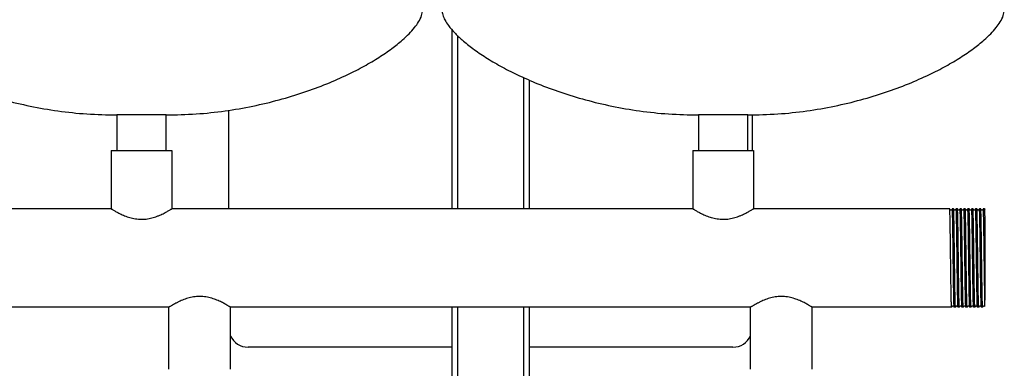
# Model space of a CAD drawing. Header units: millimetres. Extents: x 14 to 2021, y 10 to 960.
# Tile 7 of 8: x 1493 to 2001, y 369 to 548. Entities that reach past the tile are written whole.
import ezdxf

# ---------------------------------------------------------------- set-up
doc = ezdxf.new("R2010")
doc.units = ezdxf.units.MM

msp = doc.modelspace()

# ---------------------------------------------------------------- linework, layer by layer
at = {"color": 7, "linetype": 'Continuous', "lineweight": 25}
for p, q in [((1716.2, 543.31), (1716.2, 450.81)), ((1719.2, 540.11), (1719.2, 450.81)), ((1753.2, 518.53), (1753.2, 450.81)), ((1756.2, 517.21), (1756.2, 450.81)), ((1543.5, 499.16), (1543.5, 480.81)), ((1556.2, 499.16), (1543.5, 499.16)), ((1568.9, 499.16), (1556.2, 499.16)), ((1568.9, 480.81), (1568.9, 499.16)), ((1601.2, 450.81), (1601.2, 501.61)), ((1843.5, 499.16), (1843.5, 480.81)), ((1856.2, 499.16), (1843.5, 499.16)), ((1868.9, 499.16), (1856.2, 499.16)), ((1868.9, 480.81), (1868.9, 499.16)), ((1871.2, 499.24), (1871.2, 480.81)), ((1540.5, 480.81), (1540.5, 450.81)), ((1540.5, 480.81), (1571.9, 480.81)), ((1571.9, 480.81), (1571.9, 450.81)), ((1840.5, 480.81), (1840.5, 450.81)), ((1840.5, 480.81), (1871.9, 480.81)), ((1871.9, 480.81), (1871.9, 450.81)), ((1540.5, 450.81), (1271.9, 450.81)), ((1840.5, 450.81), (1571.9, 450.81)), ((1973.02, 450.81), (1871.9, 450.81)), ((1974.37, 450.81), (1974.37, 450.81)), ((1975.02, 450.81), (1974.37, 450.81)), ((1976.37, 450.81), (1976.37, 450.81)), ((1977.02, 450.81), (1976.37, 450.81)), ((1978.37, 450.81), (1978.37, 450.81)), ((1979.02, 450.81), (1978.37, 450.81)), ((1979.6, 450.09), (1979.55, 450.13)), ((1980.37, 450.81), (1980.37, 450.81)), ((1981.02, 450.81), (1980.37, 450.81)), ((1982.37, 450.81), (1982.37, 450.81)), ((1983.02, 450.81), (1982.37, 450.81)), ((1984.37, 450.81), (1984.37, 450.81)), ((1985.02, 450.81), (1984.37, 450.81)), ((1986.37, 450.81), (1986.37, 450.81)), ((1987.02, 450.81), (1986.37, 450.81)), ((1988.37, 450.81), (1988.37, 450.81)), ((1989.02, 450.81), (1988.37, 450.81)), ((1990.37, 450.81), (1990.37, 450.81)), ((1991.03, 450.81), (1990.37, 450.81)), ((1991.26, 450.51), (1991.03, 450.81)), ((1991.2, 447.09), (1991.2, 403.73)), ((1570.32, 400.01), (1302.07, 400.01)), ((1570.32, 368.01), (1570.32, 400.01)), ((1870.32, 400.01), (1602.07, 400.01)), ((1602.07, 368.01), (1602.07, 400.01)), ((1716.2, 400.01), (1716.2, 229.45)), ((1719.2, 400.01), (1719.2, 229.85)), ((1753.2, 400.01), (1753.2, 187.16)), ((1756.2, 400.01), (1756.2, 187.16)), ((1870.32, 368.01), (1870.32, 400.01)), ((1974.02, 400.01), (1902.07, 400.01)), ((1902.07, 368.01), (1902.07, 400.01)), ((1974.03, 400.02), (1974.02, 400.01)), ((1976.02, 400.01), (1975.37, 400.02)), ((1976.03, 400.01), (1976.02, 400.01)), ((1978.02, 400.01), (1977.37, 400.01)), ((1978.03, 400.01), (1978.02, 400.01)), ((1980.02, 400.01), (1979.37, 400.01)), ((1980.03, 400.02), (1980.02, 400.01)), ((1982.02, 400.01), (1981.37, 400.01)), ((1982.03, 400.01), (1982.02, 400.01)), ((1984.02, 400.01), (1983.37, 400.02)), ((1984.03, 400.02), (1984.02, 400.01)), ((1986.02, 400.01), (1985.37, 400.01)), ((1986.03, 400.01), (1986.02, 400.01)), ((1988.02, 400.01), (1987.37, 400.01)), ((1988.03, 400.01), (1988.02, 400.01)), ((1990.02, 400.01), (1989.37, 400.01)), ((1990.03, 400.02), (1990.02, 400.01)), ((1716.2, 379.41), (1611.2, 379.41)), ((1861.2, 379.41), (1756.2, 379.41))]:
    msp.add_line(p, q, dxfattribs=at)
for centre, start, end in [((1611.2, 389.41), 204.1468, 270), ((1861.2, 389.41), 270, 335.8532)]:
    msp.add_arc(centre, 10, start, end, dxfattribs=at)
for points, knots in [([(1411.2, 553.31), (1411.29, 552.48), (1411.47, 550.68), (1412.72, 547.97), (1414.72, 544.87), (1417.7, 541.41), (1421.9, 537.43), (1427.29, 533.15), (1433.9, 528.67), (1441.49, 524.2), (1450.46, 519.61), (1460.83, 515.04), (1472.63, 510.67), (1485.36, 506.81), (1498.92, 503.57), (1513.22, 501.12), (1528.16, 499.48), (1538.33, 499.27), (1543.5, 499.16)], [0, 0, 0, 0, 0.016622, 0.036153, 0.05912, 0.090838, 0.127593, 0.175262, 0.228868, 0.287991, 0.35219, 0.431201, 0.515618, 0.604837, 0.698312, 0.795569, 0.896225, 1, 1, 1, 1]), ([(1568.9, 499.16), (1574.06, 499.27), (1584.24, 499.48), (1599.18, 501.12), (1613.48, 503.57), (1627.04, 506.81), (1639.77, 510.67), (1651.56, 515.04), (1661.94, 519.61), (1670.9, 524.2), (1678.5, 528.67), (1685.11, 533.15), (1690.29, 537.27), (1694.18, 540.91), (1696.98, 544.01), (1699.17, 547.1), (1700.8, 550.14), (1701.08, 552.32), (1701.2, 553.31)], [0, 0, 0, 0, 0.103778, 0.204436, 0.301697, 0.395174, 0.484396, 0.568815, 0.647829, 0.712029, 0.771154, 0.824762, 0.872432, 0.903943, 0.931838, 0.95609, 0.980149, 1, 1, 1, 1]), ([(1711.2, 553.31), (1711.29, 552.48), (1711.47, 550.68), (1712.72, 547.97), (1714.72, 544.87), (1717.7, 541.41), (1721.9, 537.43), (1727.29, 533.15), (1733.9, 528.67), (1741.49, 524.2), (1750.46, 519.61), (1760.83, 515.04), (1772.63, 510.67), (1785.36, 506.81), (1798.92, 503.57), (1813.22, 501.12), (1828.16, 499.48), (1838.33, 499.27), (1843.5, 499.16)], [0, 0, 0, 0, 0.016622, 0.036153, 0.05912, 0.090838, 0.127593, 0.175262, 0.228868, 0.287991, 0.35219, 0.431201, 0.515618, 0.604837, 0.698312, 0.795569, 0.896225, 1, 1, 1, 1]), ([(1868.9, 499.16), (1874.06, 499.27), (1884.24, 499.48), (1899.18, 501.12), (1913.48, 503.57), (1927.04, 506.81), (1939.77, 510.67), (1951.56, 515.04), (1961.94, 519.61), (1970.9, 524.2), (1978.5, 528.67), (1985.11, 533.15), (1990.29, 537.27), (1994.18, 540.91), (1996.98, 544.01), (1999.17, 547.1), (2000.8, 550.14), (2001.08, 552.32), (2001.2, 553.31)], [0, 0, 0, 0, 0.103778, 0.204436, 0.301697, 0.395174, 0.484396, 0.568815, 0.647829, 0.712029, 0.771154, 0.824762, 0.872432, 0.903943, 0.931838, 0.95609, 0.980149, 1, 1, 1, 1]), ([(1540.5, 450.81), (1540.5, 450.81), (1540.5, 450.81), (1540.51, 450.8), (1540.53, 450.79), (1540.56, 450.77), (1540.59, 450.75), (1540.64, 450.73), (1540.69, 450.69), (1540.75, 450.66), (1540.89, 450.57), (1541.18, 450.4), (1541.7, 450.08), (1542.38, 449.69), (1543.14, 449.26), (1544.06, 448.77), (1545.07, 448.26), (1546.22, 447.73), (1547.45, 447.2), (1548.74, 446.71), (1550.13, 446.26), (1551.55, 445.9), (1553.56, 445.51), (1556.19, 445.29), (1558.82, 445.5), (1560.83, 445.89), (1562.25, 446.26), (1563.65, 446.71), (1564.95, 447.2), (1566.18, 447.73), (1567.32, 448.26), (1568.33, 448.77), (1569.24, 449.26), (1570.02, 449.69), (1570.69, 450.08), (1571.21, 450.39), (1571.53, 450.58), (1571.7, 450.69), (1571.79, 450.74), (1571.85, 450.78), (1571.89, 450.81), (1571.9, 450.81), (1571.9, 450.81)], [0, 0, 0, 0, 0.006847, 0.013709, 0.02059, 0.027489, 0.034409, 0.04135, 0.048314, 0.055302, 0.062315, 0.092965, 0.124933, 0.154972, 0.187563, 0.215679, 0.249969, 0.281359, 0.312528, 0.346, 0.374834, 0.407285, 0.43736, 0.499868, 0.562176, 0.592277, 0.624751, 0.653754, 0.68744, 0.718686, 0.750101, 0.783333, 0.812374, 0.844957, 0.874991, 0.906659, 0.937031, 0.949771, 0.962431, 0.975017, 0.987537, 1, 1, 1, 1]), ([(1840.5, 450.81), (1840.5, 450.81), (1840.5, 450.81), (1840.51, 450.8), (1840.53, 450.79), (1840.56, 450.77), (1840.59, 450.75), (1840.64, 450.73), (1840.69, 450.69), (1840.75, 450.66), (1840.89, 450.57), (1841.18, 450.4), (1841.7, 450.08), (1842.38, 449.69), (1843.14, 449.26), (1844.06, 448.77), (1845.07, 448.26), (1846.22, 447.73), (1847.45, 447.2), (1848.74, 446.71), (1850.13, 446.26), (1851.55, 445.9), (1853.56, 445.51), (1856.19, 445.29), (1858.82, 445.5), (1860.83, 445.89), (1862.25, 446.26), (1863.65, 446.71), (1864.95, 447.2), (1866.18, 447.73), (1867.32, 448.26), (1868.33, 448.77), (1869.24, 449.26), (1870.02, 449.69), (1870.69, 450.08), (1871.21, 450.39), (1871.53, 450.58), (1871.7, 450.69), (1871.79, 450.74), (1871.85, 450.78), (1871.89, 450.81), (1871.9, 450.81), (1871.9, 450.81)], [0, 0, 0, 0, 0.006847, 0.013709, 0.02059, 0.027489, 0.034409, 0.04135, 0.048314, 0.055302, 0.062315, 0.092965, 0.124933, 0.154972, 0.187563, 0.215679, 0.249969, 0.281359, 0.312528, 0.346, 0.374834, 0.407285, 0.43736, 0.499868, 0.562176, 0.592277, 0.624751, 0.653754, 0.68744, 0.718686, 0.750101, 0.783333, 0.812374, 0.844957, 0.874991, 0.906659, 0.937031, 0.949771, 0.962431, 0.975017, 0.987537, 1, 1, 1, 1]), ([(1974.02, 400.01), (1974, 400.01), (1973.98, 400.18), (1973.95, 400.67), (1973.94, 400.87), (1973.93, 401.23), (1973.92, 401.35), (1973.91, 401.63), (1973.91, 401.78), (1973.88, 402.57), (1973.86, 403.36), (1973.82, 405.22), (1973.79, 406.29), (1973.76, 408.06), (1973.75, 408.67), (1973.73, 409.95), (1973.72, 410.6), (1973.69, 412.65), (1973.67, 414.13), (1973.63, 417.22), (1973.61, 418.84), (1973.57, 422.11), (1973.54, 423.78), (1973.5, 427.05), (1973.48, 428.71), (1973.44, 431.98), (1973.42, 433.6), (1973.38, 436.69), (1973.36, 438.17), (1973.33, 440.22), (1973.32, 440.87), (1973.3, 442.15), (1973.29, 442.76), (1973.25, 444.53), (1973.23, 445.6), (1973.19, 447.46), (1973.17, 448.25), (1973.14, 449.04), (1973.14, 449.19), (1973.13, 449.47), (1973.12, 449.6), (1973.11, 449.95), (1973.1, 450.15), (1973.07, 450.64), (1973.05, 450.81), (1973.02, 450.81)], [0, 0, 0, 0, 0.0625, 0.0625, 0.09375, 0.09375, 0.109375, 0.109375, 0.125, 0.125, 0.1875, 0.1875, 0.25, 0.25, 0.28125, 0.28125, 0.3125, 0.3125, 0.375, 0.375, 0.4375, 0.4375, 0.5, 0.5, 0.5625, 0.5625, 0.625, 0.625, 0.6875, 0.6875, 0.71875, 0.71875, 0.75, 0.75, 0.8125, 0.8125, 0.875, 0.875, 0.890625, 0.890625, 0.90625, 0.90625, 0.9375, 0.9375, 1, 1, 1, 1]), ([(1973.55, 450.14), (1973.46, 450.25), (1973.29, 450.47), (1973.12, 450.69), (1973.03, 450.81)], [0, 0, 0, 0, 0.499999, 1, 1, 1, 1]), ([(1973.85, 450.14), (1973.83, 450.12), (1973.8, 450.08), (1973.7, 450.05), (1973.6, 450.08), (1973.56, 450.12), (1973.55, 450.14)], [0, 0, 0, 0, 0.2479458, 0.4999999, 0.752054, 1, 1, 1, 1]), ([(1974.37, 450.81), (1974.28, 450.69), (1974.11, 450.47), (1973.94, 450.25), (1973.85, 450.14)], [0, 0, 0, 0, 0.5000005, 1, 1, 1, 1]), ([(1975.37, 400.02), (1975.35, 400.15), (1975.31, 400.33), (1975.25, 401.81), (1975.19, 404.15), (1975.12, 407.34), (1975.06, 411.21), (1975, 415.62), (1974.93, 420.43), (1974.87, 425.41), (1974.81, 430.4), (1974.75, 435.2), (1974.68, 439.61), (1974.62, 443.48), (1974.56, 446.67), (1974.5, 449.02), (1974.44, 450.53), (1974.39, 450.72), (1974.37, 450.81)], [0, 0, 0, 0, 0.057103, 0.119397, 0.182447, 0.245741, 0.308142, 0.370996, 0.43434, 0.496953, 0.559566, 0.62291, 0.685765, 0.748165, 0.81146, 0.874509, 0.936804, 1, 1, 1, 1]), ([(1976.02, 400.01), (1976, 400.01), (1975.98, 400.18), (1975.95, 400.67), (1975.94, 400.87), (1975.93, 401.23), (1975.92, 401.35), (1975.91, 401.63), (1975.91, 401.78), (1975.88, 402.57), (1975.86, 403.36), (1975.82, 405.22), (1975.79, 406.29), (1975.76, 408.06), (1975.75, 408.67), (1975.73, 409.95), (1975.72, 410.6), (1975.69, 412.65), (1975.67, 414.13), (1975.63, 417.22), (1975.61, 418.84), (1975.57, 422.11), (1975.54, 423.78), (1975.5, 427.05), (1975.48, 428.71), (1975.44, 431.98), (1975.42, 433.6), (1975.38, 436.69), (1975.36, 438.17), (1975.33, 440.22), (1975.32, 440.87), (1975.3, 442.15), (1975.29, 442.76), (1975.25, 444.53), (1975.23, 445.6), (1975.19, 447.46), (1975.17, 448.25), (1975.14, 449.04), (1975.14, 449.19), (1975.13, 449.47), (1975.12, 449.6), (1975.11, 449.95), (1975.1, 450.15), (1975.07, 450.64), (1975.05, 450.81), (1975.02, 450.81)], [0, 0, 0, 0, 0.0625, 0.0625, 0.09375, 0.09375, 0.109375, 0.109375, 0.125, 0.125, 0.1875, 0.1875, 0.25, 0.25, 0.28125, 0.28125, 0.3125, 0.3125, 0.375, 0.375, 0.4375, 0.4375, 0.5, 0.5, 0.5625, 0.5625, 0.625, 0.625, 0.6875, 0.6875, 0.71875, 0.71875, 0.75, 0.75, 0.8125, 0.8125, 0.875, 0.875, 0.890625, 0.890625, 0.90625, 0.90625, 0.9375, 0.9375, 1, 1, 1, 1]), ([(1975.55, 450.14), (1975.46, 450.25), (1975.29, 450.47), (1975.12, 450.69), (1975.03, 450.81)], [0, 0, 0, 0, 0.499999, 1, 1, 1, 1]), ([(1975.85, 450.13), (1975.83, 450.12), (1975.8, 450.08), (1975.7, 450.05), (1975.6, 450.08), (1975.56, 450.12), (1975.55, 450.14)], [0, 0, 0, 0, 0.24795, 0.499999, 0.752049, 1, 1, 1, 1]), ([(1976.37, 450.81), (1976.28, 450.69), (1976.11, 450.47), (1975.94, 450.25), (1975.85, 450.13)], [0, 0, 0, 0, 0.500001, 1, 1, 1, 1]), ([(1977.37, 400.01), (1977.35, 400.14), (1977.31, 400.33), (1977.25, 401.81), (1977.19, 404.15), (1977.12, 407.34), (1977.06, 411.21), (1977, 415.62), (1976.93, 420.43), (1976.87, 425.41), (1976.81, 430.4), (1976.75, 435.2), (1976.68, 439.61), (1976.62, 443.48), (1976.56, 446.67), (1976.5, 449.02), (1976.44, 450.53), (1976.39, 450.72), (1976.37, 450.81)], [0, 0, 0, 0, 0.057463, 0.119734, 0.182759, 0.246029, 0.308406, 0.371237, 0.434557, 0.497145, 0.559734, 0.623054, 0.685885, 0.748262, 0.811532, 0.874557, 0.936828, 1, 1, 1, 1]), ([(1978.02, 400.01), (1978, 400.01), (1977.98, 400.18), (1977.95, 400.67), (1977.94, 400.87), (1977.93, 401.23), (1977.92, 401.35), (1977.91, 401.63), (1977.91, 401.78), (1977.88, 402.57), (1977.86, 403.36), (1977.82, 405.22), (1977.79, 406.29), (1977.76, 408.06), (1977.75, 408.67), (1977.73, 409.95), (1977.72, 410.6), (1977.69, 412.65), (1977.67, 414.13), (1977.63, 417.22), (1977.61, 418.84), (1977.57, 422.11), (1977.54, 423.78), (1977.5, 427.05), (1977.48, 428.71), (1977.44, 431.98), (1977.42, 433.6), (1977.38, 436.69), (1977.36, 438.17), (1977.33, 440.22), (1977.32, 440.87), (1977.3, 442.15), (1977.29, 442.76), (1977.25, 444.53), (1977.23, 445.6), (1977.19, 447.46), (1977.17, 448.25), (1977.14, 449.04), (1977.14, 449.19), (1977.13, 449.47), (1977.12, 449.6), (1977.11, 449.95), (1977.1, 450.15), (1977.07, 450.64), (1977.05, 450.81), (1977.02, 450.81)], [0, 0, 0, 0, 0.0625, 0.0625, 0.09375, 0.09375, 0.109375, 0.109375, 0.125, 0.125, 0.1875, 0.1875, 0.25, 0.25, 0.28125, 0.28125, 0.3125, 0.3125, 0.375, 0.375, 0.4375, 0.4375, 0.5, 0.5, 0.5625, 0.5625, 0.625, 0.625, 0.6875, 0.6875, 0.71875, 0.71875, 0.75, 0.75, 0.8125, 0.8125, 0.875, 0.875, 0.890625, 0.890625, 0.90625, 0.90625, 0.9375, 0.9375, 1, 1, 1, 1]), ([(1977.55, 450.14), (1977.46, 450.25), (1977.29, 450.47), (1977.12, 450.7), (1977.03, 450.81)], [0, 0, 0, 0, 0.499999, 1, 1, 1, 1]), ([(1977.85, 450.14), (1977.83, 450.12), (1977.8, 450.08), (1977.7, 450.05), (1977.6, 450.08), (1977.56, 450.12), (1977.55, 450.14)], [0, 0, 0, 0, 0.2479603, 0.4999988, 0.752038, 1, 1, 1, 1]), ([(1978.37, 450.81), (1978.28, 450.7), (1978.11, 450.47), (1977.94, 450.25), (1977.85, 450.14)], [0, 0, 0, 0, 0.5000006, 1, 1, 1, 1]), ([(1979.37, 400.01), (1979.35, 400.14), (1979.31, 400.32), (1979.25, 401.81), (1979.19, 404.15), (1979.12, 407.34), (1979.06, 411.21), (1979, 415.62), (1978.93, 420.43), (1978.87, 425.41), (1978.81, 430.4), (1978.75, 435.2), (1978.68, 439.61), (1978.62, 443.48), (1978.56, 446.67), (1978.5, 449.02), (1978.44, 450.53), (1978.39, 450.72), (1978.37, 450.81)], [0, 0, 0, 0, 0.058565, 0.120762, 0.183714, 0.246911, 0.309214, 0.371972, 0.435217, 0.497733, 0.560249, 0.623495, 0.686252, 0.748556, 0.811752, 0.874704, 0.936902, 1, 1, 1, 1]), ([(1980.02, 400.01), (1980, 400.01), (1979.98, 400.18), (1979.95, 400.67), (1979.94, 400.87), (1979.93, 401.23), (1979.92, 401.35), (1979.91, 401.63), (1979.91, 401.78), (1979.88, 402.57), (1979.86, 403.36), (1979.82, 405.22), (1979.79, 406.29), (1979.76, 408.06), (1979.75, 408.67), (1979.73, 409.95), (1979.72, 410.6), (1979.69, 412.65), (1979.67, 414.13), (1979.63, 417.22), (1979.61, 418.84), (1979.57, 422.11), (1979.54, 423.78), (1979.5, 427.05), (1979.48, 428.71), (1979.44, 431.98), (1979.42, 433.6), (1979.38, 436.69), (1979.36, 438.17), (1979.33, 440.22), (1979.32, 440.87), (1979.3, 442.15), (1979.29, 442.76), (1979.25, 444.53), (1979.23, 445.6), (1979.19, 447.46), (1979.17, 448.25), (1979.14, 449.04), (1979.14, 449.19), (1979.13, 449.47), (1979.12, 449.6), (1979.11, 449.95), (1979.1, 450.15), (1979.07, 450.64), (1979.05, 450.81), (1979.02, 450.81)], [0, 0, 0, 0, 0.0625, 0.0625, 0.09375, 0.09375, 0.109375, 0.109375, 0.125, 0.125, 0.1875, 0.1875, 0.25, 0.25, 0.28125, 0.28125, 0.3125, 0.3125, 0.375, 0.375, 0.4375, 0.4375, 0.5, 0.5, 0.5625, 0.5625, 0.625, 0.625, 0.6875, 0.6875, 0.71875, 0.71875, 0.75, 0.75, 0.8125, 0.8125, 0.875, 0.875, 0.890625, 0.890625, 0.90625, 0.90625, 0.9375, 0.9375, 1, 1, 1, 1]), ([(1979.55, 450.13), (1979.46, 450.25), (1979.29, 450.47), (1979.12, 450.69), (1979.03, 450.81)], [0, 0, 0, 0, 0.499999, 1, 1, 1, 1]), ([(1979.85, 450.14), (1979.83, 450.12), (1979.79, 450.08), (1979.7, 450.05), (1979.63, 450.07), (1979.6, 450.09), (1979.6, 450.09)], [0, 0, 0, 0, 0.321686, 0.648623, 0.975562, 1, 1, 1, 1]), ([(1980.37, 450.81), (1980.28, 450.7), (1980.11, 450.47), (1979.94, 450.25), (1979.85, 450.14)], [0, 0, 0, 0, 0.500001, 1, 1, 1, 1]), ([(1981.37, 400.01), (1981.35, 400.14), (1981.31, 400.33), (1981.25, 401.81), (1981.19, 404.15), (1981.12, 407.34), (1981.06, 411.21), (1981, 415.62), (1980.93, 420.43), (1980.87, 425.41), (1980.81, 430.4), (1980.75, 435.2), (1980.68, 439.61), (1980.62, 443.48), (1980.56, 446.67), (1980.5, 449.02), (1980.44, 450.53), (1980.39, 450.72), (1980.37, 450.81)], [0, 0, 0, 0, 0.058226, 0.120446, 0.18342, 0.24664, 0.308966, 0.371746, 0.435014, 0.497553, 0.560091, 0.623359, 0.686139, 0.748465, 0.811685, 0.874659, 0.936879, 1, 1, 1, 1]), ([(1982.02, 400.01), (1982, 400.01), (1981.98, 400.18), (1981.95, 400.67), (1981.94, 400.87), (1981.93, 401.23), (1981.92, 401.35), (1981.91, 401.63), (1981.91, 401.78), (1981.88, 402.57), (1981.86, 403.36), (1981.82, 405.22), (1981.79, 406.29), (1981.76, 408.06), (1981.75, 408.67), (1981.73, 409.95), (1981.72, 410.6), (1981.69, 412.65), (1981.67, 414.13), (1981.63, 417.22), (1981.61, 418.84), (1981.57, 422.11), (1981.54, 423.78), (1981.5, 427.05), (1981.48, 428.71), (1981.44, 431.98), (1981.42, 433.6), (1981.38, 436.69), (1981.36, 438.17), (1981.33, 440.22), (1981.32, 440.87), (1981.3, 442.15), (1981.29, 442.76), (1981.25, 444.53), (1981.23, 445.6), (1981.19, 447.46), (1981.17, 448.25), (1981.14, 449.04), (1981.14, 449.19), (1981.13, 449.47), (1981.12, 449.6), (1981.11, 449.95), (1981.1, 450.15), (1981.07, 450.64), (1981.05, 450.81), (1981.02, 450.81)], [0, 0, 0, 0, 0.0625, 0.0625, 0.09375, 0.09375, 0.109375, 0.109375, 0.125, 0.125, 0.1875, 0.1875, 0.25, 0.25, 0.28125, 0.28125, 0.3125, 0.3125, 0.375, 0.375, 0.4375, 0.4375, 0.5, 0.5, 0.5625, 0.5625, 0.625, 0.625, 0.6875, 0.6875, 0.71875, 0.71875, 0.75, 0.75, 0.8125, 0.8125, 0.875, 0.875, 0.890625, 0.890625, 0.90625, 0.90625, 0.9375, 0.9375, 1, 1, 1, 1]), ([(1981.55, 450.14), (1981.46, 450.25), (1981.29, 450.47), (1981.12, 450.7), (1981.03, 450.81)], [0, 0, 0, 0, 0.4999994, 1, 1, 1, 1]), ([(1981.85, 450.13), (1981.83, 450.12), (1981.79, 450.08), (1981.7, 450.05), (1981.6, 450.08), (1981.56, 450.12), (1981.55, 450.14)], [0, 0, 0, 0, 0.24799, 0.499998, 0.752007, 1, 1, 1, 1]), ([(1982.37, 450.81), (1982.28, 450.69), (1982.11, 450.47), (1981.94, 450.25), (1981.85, 450.13)], [0, 0, 0, 0, 0.5000005, 1, 1, 1, 1]), ([(1983.37, 400.02), (1983.35, 400.15), (1983.31, 400.33), (1983.25, 401.81), (1983.19, 404.15), (1983.12, 407.34), (1983.06, 411.21), (1983, 415.62), (1982.93, 420.43), (1982.87, 425.41), (1982.81, 430.4), (1982.75, 435.2), (1982.68, 439.61), (1982.62, 443.48), (1982.56, 446.67), (1982.5, 449.02), (1982.44, 450.53), (1982.39, 450.72), (1982.37, 450.81)], [0, 0, 0, 0, 0.057019, 0.119319, 0.182374, 0.245674, 0.30808, 0.370941, 0.43429, 0.496909, 0.559527, 0.622877, 0.685737, 0.748143, 0.811443, 0.874498, 0.936798, 1, 1, 1, 1]), ([(1984.02, 400.01), (1984, 400.01), (1983.98, 400.18), (1983.95, 400.67), (1983.94, 400.87), (1983.93, 401.23), (1983.92, 401.35), (1983.91, 401.63), (1983.91, 401.78), (1983.88, 402.57), (1983.86, 403.36), (1983.82, 405.22), (1983.79, 406.29), (1983.76, 408.06), (1983.75, 408.67), (1983.73, 409.95), (1983.72, 410.6), (1983.69, 412.65), (1983.67, 414.13), (1983.63, 417.22), (1983.61, 418.84), (1983.57, 422.11), (1983.54, 423.78), (1983.5, 427.05), (1983.48, 428.71), (1983.44, 431.98), (1983.42, 433.6), (1983.38, 436.69), (1983.36, 438.17), (1983.33, 440.22), (1983.32, 440.87), (1983.3, 442.15), (1983.29, 442.76), (1983.25, 444.53), (1983.23, 445.6), (1983.19, 447.46), (1983.17, 448.25), (1983.14, 449.04), (1983.14, 449.19), (1983.13, 449.47), (1983.12, 449.6), (1983.11, 449.95), (1983.1, 450.15), (1983.07, 450.64), (1983.05, 450.81), (1983.02, 450.81)], [0, 0, 0, 0, 0.0625, 0.0625, 0.09375, 0.09375, 0.109375, 0.109375, 0.125, 0.125, 0.1875, 0.1875, 0.25, 0.25, 0.28125, 0.28125, 0.3125, 0.3125, 0.375, 0.375, 0.4375, 0.4375, 0.5, 0.5, 0.5625, 0.5625, 0.625, 0.625, 0.6875, 0.6875, 0.71875, 0.71875, 0.75, 0.75, 0.8125, 0.8125, 0.875, 0.875, 0.890625, 0.890625, 0.90625, 0.90625, 0.9375, 0.9375, 1, 1, 1, 1]), ([(1983.54, 450.14), (1983.46, 450.25), (1983.29, 450.47), (1983.12, 450.7), (1983.03, 450.81)], [0, 0, 0, 0, 0.499999, 1, 1, 1, 1]), ([(1983.85, 450.13), (1983.8, 450.1), (1983.7, 450.02), (1983.6, 450.1), (1983.54, 450.14)], [0, 0, 0, 0, 0.499997, 1, 1, 1, 1]), ([(1984.37, 450.81), (1984.28, 450.69), (1984.11, 450.47), (1983.94, 450.25), (1983.85, 450.13)], [0, 0, 0, 0, 0.500001, 1, 1, 1, 1]), ([(1985.37, 400.01), (1985.35, 400.14), (1985.31, 400.33), (1985.25, 401.81), (1985.19, 404.15), (1985.12, 407.34), (1985.06, 411.21), (1985, 415.62), (1984.93, 420.43), (1984.87, 425.41), (1984.81, 430.4), (1984.75, 435.2), (1984.68, 439.61), (1984.62, 443.48), (1984.56, 446.67), (1984.5, 449.02), (1984.44, 450.53), (1984.39, 450.72), (1984.37, 450.81)], [0, 0, 0, 0, 0.057683, 0.119938, 0.182949, 0.246205, 0.308567, 0.371383, 0.434688, 0.497262, 0.559837, 0.623142, 0.685958, 0.74832, 0.811576, 0.874587, 0.936842, 1, 1, 1, 1]), ([(1986.02, 400.01), (1986, 400.01), (1985.98, 400.18), (1985.95, 400.67), (1985.94, 400.87), (1985.93, 401.23), (1985.92, 401.35), (1985.91, 401.63), (1985.91, 401.78), (1985.88, 402.57), (1985.86, 403.36), (1985.82, 405.22), (1985.79, 406.29), (1985.76, 408.06), (1985.75, 408.67), (1985.73, 409.95), (1985.72, 410.6), (1985.69, 412.65), (1985.67, 414.13), (1985.63, 417.22), (1985.61, 418.84), (1985.57, 422.11), (1985.54, 423.78), (1985.5, 427.05), (1985.48, 428.71), (1985.44, 431.98), (1985.42, 433.6), (1985.38, 436.69), (1985.36, 438.17), (1985.33, 440.22), (1985.32, 440.87), (1985.3, 442.15), (1985.29, 442.76), (1985.25, 444.53), (1985.23, 445.6), (1985.19, 447.46), (1985.17, 448.25), (1985.14, 449.04), (1985.14, 449.19), (1985.13, 449.47), (1985.12, 449.6), (1985.11, 449.95), (1985.1, 450.15), (1985.07, 450.64), (1985.05, 450.81), (1985.02, 450.81)], [0, 0, 0, 0, 0.0625, 0.0625, 0.09375, 0.09375, 0.109375, 0.109375, 0.125, 0.125, 0.1875, 0.1875, 0.25, 0.25, 0.28125, 0.28125, 0.3125, 0.3125, 0.375, 0.375, 0.4375, 0.4375, 0.5, 0.5, 0.5625, 0.5625, 0.625, 0.625, 0.6875, 0.6875, 0.71875, 0.71875, 0.75, 0.75, 0.8125, 0.8125, 0.875, 0.875, 0.890625, 0.890625, 0.90625, 0.90625, 0.9375, 0.9375, 1, 1, 1, 1]), ([(1985.54, 450.14), (1985.46, 450.25), (1985.29, 450.47), (1985.12, 450.69), (1985.03, 450.81)], [0, 0, 0, 0, 0.4999994, 1, 1, 1, 1]), ([(1985.85, 450.14), (1985.8, 450.1), (1985.7, 450.02), (1985.6, 450.1), (1985.54, 450.14)], [0, 0, 0, 0, 0.499997, 1, 1, 1, 1]), ([(1986.37, 450.81), (1986.28, 450.7), (1986.11, 450.47), (1985.94, 450.25), (1985.85, 450.14)], [0, 0, 0, 0, 0.500001, 1, 1, 1, 1]), ([(1987.37, 400.01), (1987.35, 400.14), (1987.31, 400.32), (1987.25, 401.81), (1987.19, 404.15), (1987.12, 407.34), (1987.06, 411.21), (1987, 415.62), (1986.93, 420.43), (1986.87, 425.41), (1986.81, 430.4), (1986.75, 435.2), (1986.68, 439.61), (1986.62, 443.48), (1986.56, 446.67), (1986.5, 449.02), (1986.44, 450.53), (1986.39, 450.72), (1986.37, 450.81)], [0, 0, 0, 0, 0.05867, 0.12086, 0.183805, 0.246994, 0.309291, 0.372042, 0.43528, 0.497789, 0.560298, 0.623537, 0.686287, 0.748584, 0.811773, 0.874718, 0.936909, 1, 1, 1, 1]), ([(1988.02, 400.01), (1988, 400.01), (1987.98, 400.18), (1987.95, 400.67), (1987.94, 400.87), (1987.93, 401.23), (1987.92, 401.35), (1987.91, 401.63), (1987.91, 401.78), (1987.88, 402.57), (1987.86, 403.36), (1987.82, 405.22), (1987.79, 406.29), (1987.76, 408.06), (1987.75, 408.67), (1987.73, 409.95), (1987.72, 410.6), (1987.69, 412.65), (1987.67, 414.13), (1987.63, 417.22), (1987.61, 418.84), (1987.57, 422.11), (1987.54, 423.78), (1987.5, 427.05), (1987.48, 428.71), (1987.44, 431.98), (1987.42, 433.6), (1987.38, 436.69), (1987.36, 438.17), (1987.33, 440.22), (1987.32, 440.87), (1987.3, 442.15), (1987.29, 442.76), (1987.25, 444.53), (1987.23, 445.6), (1987.19, 447.46), (1987.17, 448.25), (1987.14, 449.04), (1987.14, 449.19), (1987.13, 449.47), (1987.12, 449.6), (1987.11, 449.95), (1987.1, 450.15), (1987.07, 450.64), (1987.05, 450.81), (1987.02, 450.81)], [0, 0, 0, 0, 0.0625, 0.0625, 0.09375, 0.09375, 0.109375, 0.109375, 0.125, 0.125, 0.1875, 0.1875, 0.25, 0.25, 0.28125, 0.28125, 0.3125, 0.3125, 0.375, 0.375, 0.4375, 0.4375, 0.5, 0.5, 0.5625, 0.5625, 0.625, 0.625, 0.6875, 0.6875, 0.71875, 0.71875, 0.75, 0.75, 0.8125, 0.8125, 0.875, 0.875, 0.890625, 0.890625, 0.90625, 0.90625, 0.9375, 0.9375, 1, 1, 1, 1]), ([(1987.54, 450.14), (1987.46, 450.25), (1987.29, 450.47), (1987.12, 450.7), (1987.03, 450.81)], [0, 0, 0, 0, 0.499999, 1, 1, 1, 1]), ([(1987.85, 450.14), (1987.8, 450.1), (1987.7, 450.02), (1987.6, 450.1), (1987.54, 450.14)], [0, 0, 0, 0, 0.4999966, 1, 1, 1, 1]), ([(1988.37, 450.81), (1988.28, 450.7), (1988.11, 450.47), (1987.94, 450.25), (1987.85, 450.14)], [0, 0, 0, 0, 0.5000006, 1, 1, 1, 1]), ([(1989.37, 400.01), (1989.35, 400.14), (1989.31, 400.33), (1989.25, 401.81), (1989.19, 404.15), (1989.12, 407.34), (1989.06, 411.21), (1989, 415.62), (1988.93, 420.43), (1988.87, 425.41), (1988.81, 430.4), (1988.75, 435.2), (1988.68, 439.61), (1988.62, 443.48), (1988.56, 446.67), (1988.5, 449.02), (1988.44, 450.53), (1988.39, 450.72), (1988.37, 450.81)], [0, 0, 0, 0, 0.0579056, 0.1201467, 0.1831425, 0.2463833, 0.3087307, 0.3715319, 0.4348219, 0.4973815, 0.5599411, 0.6232311, 0.6860323, 0.7483797, 0.8116205, 0.8746163, 0.9368574, 1, 1, 1, 1]), ([(1990.02, 400.01), (1990, 400.01), (1989.98, 400.18), (1989.95, 400.67), (1989.94, 400.87), (1989.93, 401.23), (1989.92, 401.35), (1989.91, 401.63), (1989.91, 401.78), (1989.88, 402.57), (1989.86, 403.36), (1989.82, 405.22), (1989.79, 406.29), (1989.76, 408.06), (1989.75, 408.67), (1989.73, 409.95), (1989.72, 410.6), (1989.69, 412.65), (1989.67, 414.13), (1989.63, 417.22), (1989.61, 418.84), (1989.57, 422.11), (1989.54, 423.78), (1989.5, 427.05), (1989.48, 428.71), (1989.44, 431.98), (1989.42, 433.6), (1989.38, 436.69), (1989.36, 438.17), (1989.33, 440.22), (1989.32, 440.87), (1989.3, 442.15), (1989.29, 442.76), (1989.25, 444.53), (1989.23, 445.6), (1989.19, 447.46), (1989.17, 448.25), (1989.14, 449.04), (1989.14, 449.19), (1989.13, 449.47), (1989.12, 449.6), (1989.11, 449.95), (1989.1, 450.15), (1989.07, 450.64), (1989.05, 450.81), (1989.02, 450.81)], [0, 0, 0, 0, 0.0625, 0.0625, 0.09375, 0.09375, 0.109375, 0.109375, 0.125, 0.125, 0.1875, 0.1875, 0.25, 0.25, 0.28125, 0.28125, 0.3125, 0.3125, 0.375, 0.375, 0.4375, 0.4375, 0.5, 0.5, 0.5625, 0.5625, 0.625, 0.625, 0.6875, 0.6875, 0.71875, 0.71875, 0.75, 0.75, 0.8125, 0.8125, 0.875, 0.875, 0.890625, 0.890625, 0.90625, 0.90625, 0.9375, 0.9375, 1, 1, 1, 1]), ([(1989.54, 450.14), (1989.46, 450.25), (1989.29, 450.47), (1989.12, 450.69), (1989.03, 450.81)], [0, 0, 0, 0, 0.499999, 1, 1, 1, 1]), ([(1989.85, 450.13), (1989.8, 450.1), (1989.7, 450.02), (1989.6, 450.1), (1989.54, 450.14)], [0, 0, 0, 0, 0.499996, 1, 1, 1, 1]), ([(1990.37, 450.81), (1990.28, 450.69), (1990.11, 450.47), (1989.94, 450.25), (1989.85, 450.13)], [0, 0, 0, 0, 0.5000006, 1, 1, 1, 1]), ([(1991.2, 403.73), (1991.18, 404.45), (1991.16, 405.27), (1991.13, 407.08), (1991.11, 408.06), (1991.09, 409.63), (1991.08, 410.16), (1991.06, 411.27), (1991.05, 411.84), (1991.03, 413.6), (1991.01, 414.84), (1990.97, 417.41), (1990.96, 418.74), (1990.92, 421.44), (1990.9, 422.81), (1990.88, 424.85), (1990.87, 425.52), (1990.86, 426.87), (1990.85, 427.55), (1990.82, 429.6), (1990.8, 430.96), (1990.77, 433.62), (1990.75, 434.92), (1990.72, 437.42), (1990.7, 438.61), (1990.67, 440.29), (1990.67, 440.83), (1990.65, 441.89), (1990.64, 442.4), (1990.61, 443.9), (1990.6, 444.82), (1990.56, 446.49), (1990.54, 447.24), (1990.51, 448.52), (1990.49, 449.06), (1990.47, 449.7), (1990.46, 449.89), (1990.44, 450.22), (1990.43, 450.36), (1990.41, 450.7), (1990.39, 450.81), (1990.37, 450.81)], [0, 0, 0, 0, 0.0625, 0.0625, 0.125, 0.125, 0.15625, 0.15625, 0.1875, 0.1875, 0.25, 0.25, 0.3125, 0.3125, 0.375, 0.375, 0.40625, 0.40625, 0.4375, 0.4375, 0.5, 0.5, 0.5625, 0.5625, 0.625, 0.625, 0.65625, 0.65625, 0.6875, 0.6875, 0.75, 0.75, 0.8125, 0.8125, 0.875, 0.875, 0.90625, 0.90625, 0.9375, 0.9375, 1, 1, 1, 1]), ([(1991.2, 447.09), (1991.18, 447.72), (1991.15, 448.97), (1991.11, 450.07), (1991.07, 450.68), (1991.04, 450.75), (1991.03, 450.81)], [0, 0, 0, 0, 0.29024, 0.57686, 0.804553, 1, 1, 1, 1]), ([(1991.2, 447.09), (1991.2, 447.86), (1991.2, 449.39), (1991.2, 450.48), (1991.2, 450.47), (1991.26, 450.51)], [0, 0, 0, 0, 0.379657, 0.759194, 1, 1, 1, 1]), ([(1602.07, 400.01), (1602.07, 400.01), (1602.07, 400.01), (1602.06, 400.02), (1602.04, 400.03), (1602.01, 400.05), (1601.98, 400.07), (1601.93, 400.1), (1601.88, 400.13), (1601.82, 400.17), (1601.68, 400.26), (1601.39, 400.44), (1600.85, 400.76), (1600.17, 401.16), (1599.37, 401.61), (1598.44, 402.11), (1597.42, 402.64), (1596.29, 403.17), (1595.08, 403.7), (1593.77, 404.2), (1591.93, 404.81), (1589.42, 405.4), (1586.21, 405.67), (1582.99, 405.41), (1580.48, 404.81), (1578.63, 404.2), (1577.32, 403.69), (1576.1, 403.17), (1575.13, 402.71), (1574.38, 402.33), (1573.73, 401.99), (1572.98, 401.58), (1572.22, 401.15), (1571.54, 400.76), (1571.01, 400.44), (1570.7, 400.24), (1570.53, 400.14), (1570.44, 400.08), (1570.37, 400.04), (1570.33, 400.02), (1570.33, 400.01), (1570.32, 400.01)], [0, 0, 0, 0, 0.0068591, 0.0137345, 0.0206276, 0.0275397, 0.034472, 0.041426, 0.0484028, 0.0554037, 0.0624301, 0.0930898, 0.1250664, 0.1550442, 0.1875502, 0.2188878, 0.2500658, 0.2813289, 0.3126974, 0.3437884, 0.3748365, 0.4373942, 0.499884, 0.5621876, 0.6248169, 0.6561758, 0.687574, 0.7187976, 0.7501052, 0.7682287, 0.7859716, 0.8126356, 0.845111, 0.8750686, 0.906874, 0.9373776, 0.9500462, 0.9626352, 0.9751521, 0.9876044, 1, 1, 1, 1]), ([(1902.07, 400.01), (1902.07, 400.01), (1902.07, 400.01), (1902.06, 400.02), (1902.04, 400.03), (1902.01, 400.05), (1901.98, 400.07), (1901.93, 400.1), (1901.88, 400.13), (1901.82, 400.17), (1901.68, 400.26), (1901.39, 400.44), (1900.85, 400.76), (1900.17, 401.16), (1899.37, 401.61), (1898.44, 402.11), (1897.42, 402.64), (1896.29, 403.17), (1895.08, 403.7), (1893.77, 404.2), (1891.93, 404.81), (1889.42, 405.4), (1886.21, 405.67), (1882.99, 405.41), (1880.48, 404.81), (1878.63, 404.2), (1877.32, 403.69), (1876.1, 403.17), (1875.13, 402.71), (1874.38, 402.33), (1873.73, 401.99), (1872.98, 401.58), (1872.22, 401.15), (1871.54, 400.76), (1871.01, 400.44), (1870.7, 400.24), (1870.53, 400.14), (1870.44, 400.08), (1870.37, 400.04), (1870.33, 400.02), (1870.33, 400.01), (1870.32, 400.01)], [0, 0, 0, 0, 0.006859, 0.013734, 0.020628, 0.02754, 0.034472, 0.041426, 0.048403, 0.055404, 0.06243, 0.09309, 0.125066, 0.155044, 0.18755, 0.218888, 0.250066, 0.281329, 0.312697, 0.343788, 0.374837, 0.437394, 0.499884, 0.562188, 0.624817, 0.656176, 0.687574, 0.718798, 0.750105, 0.768229, 0.785972, 0.812636, 0.845111, 0.875069, 0.906874, 0.937378, 0.950046, 0.962635, 0.975152, 0.987604, 1, 1, 1, 1]), ([(1991.14, 400.31), (1991.2, 400.35), (1991.2, 400.34), (1991.2, 401.43), (1991.2, 402.97), (1991.2, 403.73)], [0, 0, 0, 0, 0.239225, 0.619687, 1, 1, 1, 1]), ([(1974.03, 400.02), (1974.12, 400.13), (1974.29, 400.35), (1974.46, 400.58), (1974.55, 400.69)], [0, 0, 0, 0, 0.500001, 1, 1, 1, 1]), ([(1974.55, 400.69), (1974.56, 400.7), (1974.6, 400.74), (1974.7, 400.77), (1974.8, 400.74), (1974.83, 400.71), (1974.85, 400.69)], [0, 0, 0, 0, 0.2479477, 0.5000004, 0.7520529, 1, 1, 1, 1]), ([(1974.85, 400.69), (1974.94, 400.58), (1975.11, 400.35), (1975.28, 400.13), (1975.37, 400.02)], [0, 0, 0, 0, 0.499999, 1, 1, 1, 1]), ([(1976.03, 400.01), (1976.12, 400.13), (1976.29, 400.35), (1976.46, 400.57), (1976.55, 400.69)], [0, 0, 0, 0, 0.500001, 1, 1, 1, 1]), ([(1976.55, 400.69), (1976.56, 400.7), (1976.6, 400.74), (1976.7, 400.77), (1976.8, 400.74), (1976.83, 400.71), (1976.85, 400.69)], [0, 0, 0, 0, 0.247956, 0.500001, 0.752046, 1, 1, 1, 1]), ([(1976.85, 400.69), (1976.94, 400.57), (1977.11, 400.35), (1977.28, 400.13), (1977.37, 400.01)], [0, 0, 0, 0, 0.4999994, 1, 1, 1, 1]), ([(1978.03, 400.01), (1978.12, 400.13), (1978.29, 400.35), (1978.46, 400.57), (1978.55, 400.69)], [0, 0, 0, 0, 0.500001, 1, 1, 1, 1]), ([(1978.55, 400.69), (1978.56, 400.7), (1978.6, 400.74), (1978.7, 400.77), (1978.8, 400.74), (1978.83, 400.71), (1978.85, 400.69)], [0, 0, 0, 0, 0.2479696, 0.5000014, 0.7520325, 1, 1, 1, 1]), ([(1978.85, 400.69), (1978.94, 400.57), (1979.11, 400.35), (1979.28, 400.13), (1979.37, 400.01)], [0, 0, 0, 0, 0.499999, 1, 1, 1, 1]), ([(1980.03, 400.02), (1980.12, 400.13), (1980.29, 400.35), (1980.46, 400.57), (1980.55, 400.69)], [0, 0, 0, 0, 0.500001, 1, 1, 1, 1]), ([(1980.55, 400.69), (1980.56, 400.7), (1980.6, 400.74), (1980.7, 400.77), (1980.79, 400.74), (1980.83, 400.71), (1980.85, 400.69)], [0, 0, 0, 0, 0.247985, 0.500002, 0.752018, 1, 1, 1, 1]), ([(1980.85, 400.69), (1980.94, 400.57), (1981.11, 400.35), (1981.28, 400.13), (1981.37, 400.01)], [0, 0, 0, 0, 0.499999, 1, 1, 1, 1]), ([(1982.03, 400.01), (1982.12, 400.12), (1982.29, 400.35), (1982.46, 400.57), (1982.54, 400.68)], [0, 0, 0, 0, 0.500001, 1, 1, 1, 1]), ([(1982.54, 400.68), (1982.56, 400.7), (1982.6, 400.74), (1982.7, 400.77), (1982.79, 400.74), (1982.83, 400.71), (1982.85, 400.69)], [0, 0, 0, 0, 0.248001, 0.500002, 0.752003, 1, 1, 1, 1]), ([(1982.85, 400.69), (1982.94, 400.58), (1983.11, 400.35), (1983.28, 400.13), (1983.37, 400.02)], [0, 0, 0, 0, 0.4999994, 1, 1, 1, 1]), ([(1984.03, 400.02), (1984.12, 400.13), (1984.29, 400.35), (1984.46, 400.57), (1984.55, 400.69)], [0, 0, 0, 0, 0.500001, 1, 1, 1, 1]), ([(1984.55, 400.69), (1984.6, 400.72), (1984.7, 400.8), (1984.8, 400.72), (1984.85, 400.69)], [0, 0, 0, 0, 0.500003, 1, 1, 1, 1]), ([(1984.85, 400.69), (1984.94, 400.57), (1985.11, 400.35), (1985.28, 400.13), (1985.37, 400.01)], [0, 0, 0, 0, 0.499999, 1, 1, 1, 1]), ([(1986.03, 400.01), (1986.12, 400.13), (1986.29, 400.35), (1986.46, 400.57), (1986.55, 400.69)], [0, 0, 0, 0, 0.500001, 1, 1, 1, 1]), ([(1986.55, 400.69), (1986.6, 400.72), (1986.7, 400.8), (1986.8, 400.72), (1986.85, 400.69)], [0, 0, 0, 0, 0.500003, 1, 1, 1, 1]), ([(1986.85, 400.69), (1986.94, 400.57), (1987.11, 400.35), (1987.28, 400.12), (1987.37, 400.01)], [0, 0, 0, 0, 0.499999, 1, 1, 1, 1]), ([(1988.03, 400.01), (1988.12, 400.12), (1988.29, 400.35), (1988.46, 400.57), (1988.54, 400.68)], [0, 0, 0, 0, 0.500001, 1, 1, 1, 1]), ([(1988.54, 400.68), (1988.6, 400.72), (1988.7, 400.8), (1988.8, 400.72), (1988.85, 400.69)], [0, 0, 0, 0, 0.500004, 1, 1, 1, 1]), ([(1988.85, 400.69), (1988.94, 400.57), (1989.11, 400.35), (1989.28, 400.13), (1989.37, 400.01)], [0, 0, 0, 0, 0.499999, 1, 1, 1, 1]), ([(1990.03, 400.02), (1990.12, 400.13), (1990.29, 400.35), (1990.46, 400.58), (1990.55, 400.69)], [0, 0, 0, 0, 0.500001, 1, 1, 1, 1]), ([(1990.55, 400.69), (1990.6, 400.72), (1990.7, 400.8), (1990.8, 400.72), (1990.85, 400.69)], [0, 0, 0, 0, 0.500004, 1, 1, 1, 1]), ([(1990.85, 400.69), (1990.94, 400.58), (1991.03, 400.45), (1991.13, 400.32), (1991.14, 400.31)], [0, 0, 0, 0, 0.88933, 1, 1, 1, 1])]:
    msp.add_open_spline(points, degree=3, knots=knots, dxfattribs=at)

doc.saveas('drawing.dxf')
